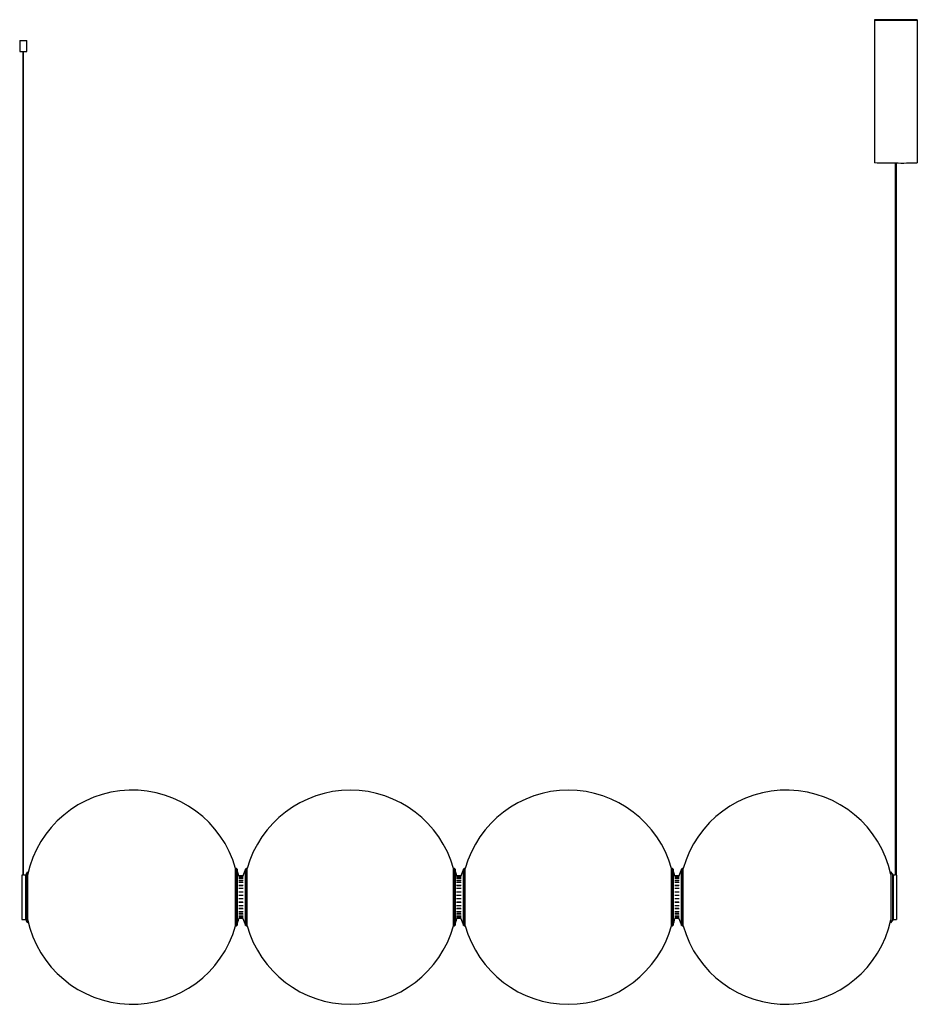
# Model space of a CAD drawing. Header units: millimetres. Extents: x -664 to 594, y -126 to 1254.
import ezdxf

# ---------------------------------------------------------------- set-up
doc = ezdxf.new("R2010")
doc.units = ezdxf.units.MM

msp = doc.modelspace()

# ---------------------------------------------------------------- linework, layer by layer
at = {"color": 7, "linetype": 'Continuous', "lineweight": 25}
for p, q in [((534, 1253.3), (534, 1053.3)), ((594, 1053.3), (594, 1253.3)), ((-664.1, 1224.3), (-664.1, 1209.3)), ((-664.1, 1224.3), (-654.1, 1224.3)), ((-654.1, 1209.3), (-654.1, 1224.3)), ((-664.1, 1209.3), (-654.1, 1209.3)), ((-659.7, 1209.3), (-659.7, 55.3)), ((-658.6, 55.3), (-658.6, 1209.3)), ((563, 1053), (563, 55.3)), ((565, 55.3), (565, 1053)), ((-659.6, 55.3), (-661, 55.3)), ((-661, 55.3), (-661, -6.7)), ((-655, 55.3), (-658.7, 55.3)), ((-656, 55.3), (-656, -6.7)), ((-653, 60), (-655, 57.1)), ((-655, 57.1), (-655, -8.6)), ((-653, 60), (-653, -11.5)), ((-360.4, 64.3), (-361.7, 64.3)), ((-361.7, -15.7), (-361.7, 64.3)), ((-360.4, -15.7), (-360.4, 64.3)), ((-359.4, 63.5), (-359.4, -15)), ((-347.7, -15.1), (-347.7, 63.7)), ((-345.2, 64.3), (-346.8, 64.3)), ((-346.8, 64.3), (-346.8, -15.7)), ((-345.2, -15.7), (-345.2, 64.3)), ((-54.8, 64.3), (-56.1, 64.3)), ((-56.1, -15.7), (-56.1, 64.3)), ((-54.8, -15.7), (-54.8, 64.3)), ((-53.8, 63.5), (-53.8, -15)), ((-42.1, -15.1), (-42.1, 63.7)), ((-39.7, 64.3), (-41.2, 64.3)), ((-41.2, 64.3), (-41.2, -15.7)), ((-39.7, -15.7), (-39.7, 64.3)), ((250.8, 64.3), (249.4, 64.3)), ((249.4, -15.7), (249.4, 64.3)), ((250.8, -15.7), (250.8, 64.3)), ((251.7, 63.5), (251.7, -15)), ((263.4, -15.1), (263.4, 63.7)), ((265.9, 64.3), (264.4, 64.3)), ((264.4, 64.3), (264.4, -15.7)), ((265.9, -15.7), (265.9, 64.3)), ((559, 57.1), (557, 60)), ((557, 60), (557, -11.5)), ((559, 57.1), (559, -8.6)), ((563, 55.3), (559, 55.3)), ((560, 55.3), (560, -6.7)), ((565, 55.3), (565, 55.3)), ((565, 55.3), (565, -6.7)), ((-351.1, 54.3), (-357.2, 54.3)), ((-351.1, 53.9), (-357.2, 53.9)), ((-351.1, 52.6), (-357.2, 52.6)), ((-351.1, 50.7), (-357.2, 50.7)), ((-351.1, 47.9), (-357.2, 47.9)), ((-351.1, 44.7), (-357.2, 44.7)), ((-351.4, 51.7), (-357, 51.7)), ((-351.4, 47.1), (-357, 47.1)), ((-45.5, 54.3), (-51.7, 54.3)), ((-45.5, 53.9), (-51.7, 53.9)), ((-45.5, 52.6), (-51.7, 52.6)), ((-45.5, 50.7), (-51.7, 50.7)), ((-45.5, 47.9), (-51.7, 47.9)), ((-45.5, 44.7), (-51.7, 44.7)), ((-45.8, 51.7), (-51.5, 51.7)), ((-45.8, 47.1), (-51.5, 47.1)), ((260, 54.3), (253.9, 54.3)), ((260, 53.9), (253.9, 53.9)), ((260, 52.6), (253.9, 52.6)), ((260, 50.7), (253.9, 50.7)), ((260, 47.9), (253.9, 47.9)), ((260, 44.7), (253.9, 44.7)), ((259.7, 51.7), (254.1, 51.7)), ((259.7, 47.1), (254.1, 47.1)), ((-351.1, 40.7), (-357.2, 40.7)), ((-351.1, 36.4), (-357.2, 36.4)), ((-351.1, 31.6), (-357.2, 31.6)), ((-351.4, 40.1), (-357, 40.1)), ((-351.4, 31.4), (-357, 31.4)), ((-45.5, 40.7), (-51.7, 40.7)), ((-45.5, 36.4), (-51.7, 36.4)), ((-45.5, 31.6), (-51.7, 31.6)), ((-45.8, 40.1), (-51.5, 40.1)), ((-45.8, 31.4), (-51.5, 31.4)), ((260, 40.7), (253.9, 40.7)), ((260, 36.4), (253.9, 36.4)), ((260, 31.6), (253.9, 31.6)), ((259.7, 40.1), (254.1, 40.1)), ((259.7, 31.4), (254.1, 31.4)), ((-351.1, 26.9), (-357.2, 26.9)), ((-351.1, 21.8), (-357.2, 21.8)), ((-351.1, 17), (-357.2, 17)), ((-351.4, 17.3), (-357, 17.3)), ((-45.5, 26.9), (-51.7, 26.9)), ((-45.5, 21.8), (-51.7, 21.8)), ((-45.5, 17), (-51.7, 17)), ((-45.8, 17.3), (-51.5, 17.3)), ((260, 26.9), (253.9, 26.9)), ((260, 21.8), (253.9, 21.8)), ((260, 17), (253.9, 17)), ((259.7, 17.3), (254.1, 17.3)), ((-351.1, 12.2), (-357.2, 12.2)), ((-351.1, 8), (-357.2, 8)), ((-351.1, 3.9), (-357.2, 3.9)), ((-351.1, 0.7), (-357.2, 0.7)), ((-351.4, 8.5), (-357, 8.5)), ((-351.4, 1.5), (-357, 1.5)), ((-45.5, 12.2), (-51.7, 12.2)), ((-45.5, 8), (-51.7, 8)), ((-45.5, 3.9), (-51.7, 3.9)), ((-45.5, 0.7), (-51.7, 0.7)), ((-45.8, 8.5), (-51.5, 8.5)), ((-45.8, 1.5), (-51.5, 1.5)), ((260, 12.2), (253.9, 12.2)), ((260, 8), (253.9, 8)), ((260, 3.9), (253.9, 3.9)), ((260, 0.7), (253.9, 0.7)), ((259.7, 8.5), (254.1, 8.5)), ((259.7, 1.5), (254.1, 1.5)), ((-661, -6.7), (-655, -6.7)), ((-655, -8.6), (-653, -11.5)), ((-351.1, -2.1), (-357.2, -2.1)), ((-351.1, -4.1), (-357.2, -4.1)), ((-351.1, -5.3), (-357.2, -5.3)), ((-351.1, -5.7), (-357.2, -5.7)), ((-351.4, -3.1), (-357, -3.1)), ((-45.5, -2.1), (-51.7, -2.1)), ((-45.5, -4.1), (-51.7, -4.1)), ((-45.5, -5.3), (-51.7, -5.3)), ((-45.5, -5.7), (-51.7, -5.7)), ((-45.8, -3.1), (-51.5, -3.1)), ((260, -2.1), (253.9, -2.1)), ((260, -4.1), (253.9, -4.1)), ((260, -5.3), (253.9, -5.3)), ((260, -5.7), (253.9, -5.7)), ((259.7, -3.1), (254.1, -3.1)), ((557, -11.5), (559, -8.6)), ((559, -6.7), (565, -6.7)), ((-361.7, -15.7), (-360.4, -15.7)), ((-346.8, -15.7), (-345.2, -15.7)), ((-56.1, -15.7), (-54.8, -15.7)), ((-41.2, -15.7), (-39.7, -15.7)), ((249.4, -15.7), (250.8, -15.7)), ((264.4, -15.7), (265.9, -15.7))]:
    msp.add_line(p, q, dxfattribs=at)
at = {"color": 7, "linetype": 'Continuous', "lineweight": 25, "flags": 128}
msp.add_lwpolyline([(563.5, 1252.9), (566.8, 1252.9), (570, 1253), (573.1, 1253), (576.2, 1253), (579.1, 1253), (581.8, 1253), (584.3, 1253), (586.5, 1253.1), (588.5, 1253.1), (590.3, 1253.1), (591.7, 1253.2), (592.8, 1253.2), (593.5, 1253.3), (593.9, 1253.3), (593.9, 1253.3), (593.6, 1253.4), (593, 1253.4), (592, 1253.4), (590.7, 1253.5), (589.1, 1253.5), (587.1, 1253.5), (584.9, 1253.6), (582.5, 1253.6), (579.8, 1253.6), (577, 1253.6), (574, 1253.7), (570.9, 1253.7), (567.7, 1253.7), (564.4, 1253.7), (561.2, 1253.7), (558, 1253.7), (554.8, 1253.7), (551.8, 1253.7), (548.9, 1253.6), (546.2, 1253.6), (543.7, 1253.6), (541.4, 1253.6), (539.4, 1253.5), (537.7, 1253.5), (536.3, 1253.5), (535.2, 1253.4), (534.4, 1253.4), (534, 1253.3), (534, 1253.3), (534.3, 1253.3), (534.9, 1253.2), (535.9, 1253.2), (537.3, 1253.1), (538.9, 1253.1), (540.8, 1253.1), (543, 1253.1), (545.5, 1253), (548.1, 1253), (551, 1253), (554, 1253), (557.1, 1253), (560.3, 1252.9), (563.5, 1252.9)], dxfattribs=at)
at = {"color": 7, "linetype": 'Continuous', "lineweight": 25}
for centre, radius, start, end in [((556.4, 1668.2), 615.2, 267.9101, 270.6627), ((571.9, 1616.4), 563.5, 269.1442, 272.2409), ((-506.2, 24.3), 150, 15.466, 168.0773), ((-200.7, 24.3), 150, 15.466, 164.534), ((104.9, 24.3), 150, 15.466, 164.534), ((410.4, 24.3), 150, 12.2817, 164.534), ((-360.4, 63.3), 1, 14.9679, 90), ((-506.2, 24.3), 152, 11.234, 14.9679), ((-253.6, 24.3), 102, 157.2856, 163.1231), ((-346.8, 63.3), 1, 90, 157.2856), ((-54.8, 63.3), 1, 14.9679, 90), ((-200.7, 24.3), 152, 11.234, 14.9679), ((52, 24.3), 102, 157.2856, 163.1231), ((-41.2, 63.3), 1, 90, 157.2856), ((250.8, 63.3), 1, 14.9679, 90), ((104.9, 24.3), 152, 11.234, 14.9679), ((357.5, 24.3), 102, 157.2856, 163.1231), ((264.4, 63.3), 1, 90, 157.2856), ((-506.2, 24.3), 150, 191.9227, 344.534), ((-506.2, 24.3), 152, 345.0321, 348.7742), ((-253.6, 24.3), 102, 196.8643, 202.7144), ((-200.7, 24.3), 152, 345.0321, 348.7742), ((52, 24.3), 102, 196.8643, 202.7144), ((104.9, 24.3), 152, 345.0321, 348.7742), ((357.5, 24.3), 102, 196.8643, 202.7144), ((410.4, 24.3), 150, 195.466, 347.7183), ((-360.4, -14.7), 1, 270, 345.0321), ((-346.8, -14.7), 1, 202.7144, 270), ((-200.7, 24.3), 150, 195.466, 344.534), ((-54.8, -14.7), 1, 270, 345.0321), ((-41.2, -14.7), 1, 202.7144, 270), ((104.9, 24.3), 150, 195.466, 344.534), ((250.8, -14.7), 1, 270, 345.0321), ((264.4, -14.7), 1, 202.7144, 270)]:
    msp.add_arc(centre, radius, start, end, dxfattribs=at)

doc.saveas('drawing.dxf')
